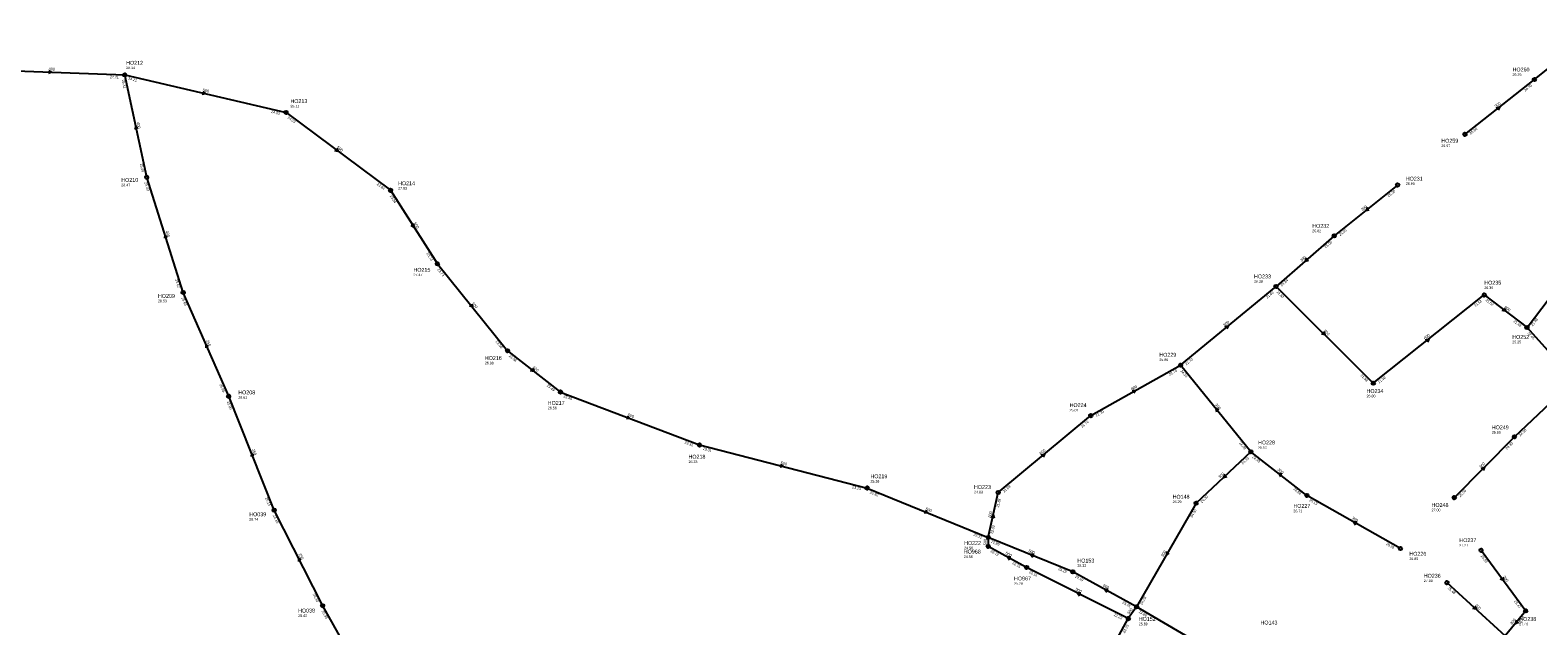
# Model space of a CAD drawing. Header units: metres. Extents: x 179992 to 198392, y 351761 to 369438.
# Tile 84 of 194: x 192944 to 193645, y 358262 to 358539. Entities that reach past the tile are written whole.
import ezdxf

# ---------------------------------------------------------------- set-up
doc = ezdxf.new("R2010")
doc.units = ezdxf.units.M

msp = doc.modelspace()

# ---------------------------------------------------------------- linework, layer by layer
at = {"layer": 'B-WE-RI-GWA-RIOOLLEIDING_BETON_300', "linetype": 'Continuous'}
for points in [[(193643.43, 358516.11), (193671.99, 358539.1)], [(193611.11, 358490.65), (193643.43, 358516.11)], [(193579.82, 358467.09), (193550.32, 358443.48)], [(193550.32, 358443.48), (193523.24, 358419.96)], [(193511.56, 358343.04), (193478.84, 358383.29)], [(193634.14, 358350.05), (193662.1, 358376.39)], [(193606.17, 358321.71), (193634.14, 358350.05)], [(193511.56, 358343.04), (193486.06, 358319.13)], [(193537.61, 358322.77), (193511.56, 358343.04)], [(193581.1, 358298.04), (193537.61, 358322.77)], [(193486.06, 358319.13), (193458.39, 358270.92)], [(193618.62, 358297.24), (193639.37, 358269.07)], [(193602.74, 358282.2), (193629.84, 358257.42)], [(193639.37, 358269.07), (193629.84, 358257.42)]]:
    msp.add_lwpolyline(points, dxfattribs=at)
at = {"layer": 'B-WE-RI-GWA-RIOOLLEIDING_BETON_400', "linetype": 'Continuous'}
for points in [[(192919.88, 358520.84), (192987.7, 358518.28)], [(192997.96, 358470.69), (192987.7, 358518.28)], [(193014.9, 358417.15), (192997.96, 358470.69)]]:
    msp.add_lwpolyline(points, dxfattribs=at)
at = {"layer": 'B-WE-RI-GWA-RIOOLLEIDING_BETON_500', "linetype": 'Continuous'}
for points in [[(192987.7, 358518.28), (193062.76, 358500.86)], [(193062.76, 358500.86), (193111.37, 358464.63)], [(193111.37, 358464.63), (193133.17, 358430.42)], [(193133.17, 358430.42), (193165.8, 358390.04)], [(193662.1, 358376.39), (193640, 358400.84)], [(193165.8, 358390.04), (193190.41, 358370.85)], [(193190.41, 358370.85), (193255.04, 358346.23)], [(193255.04, 358346.23), (193333.02, 358326.21)], [(193333.02, 358326.21), (193389.39, 358303.25)], [(193389.39, 358303.25), (193389.38, 358299.04)], [(193428.74, 358287.24), (193389.39, 358303.25)], [(193407.24, 358289.29), (193389.38, 358299.04)], [(193454.54, 358265.46), (193407.24, 358289.29)], [(193458.39, 358270.92), (193428.74, 358287.24)], [(193424.85, 358210.81), (193454.54, 358265.46)], [(193458.39, 358270.92), (193454.54, 358265.46)], [(193512.93, 358239.03), (193458.39, 358270.92)]]:
    msp.add_lwpolyline(points, dxfattribs=at)
at = {"layer": 'B-WE-RI-GWA-RIOOLLEIDING_BETON_800', "linetype": 'Continuous'}
for points in [[(193478.84, 358383.29), (193523.24, 358419.96)], [(193523.24, 358419.96), (193568.5, 358374.93)], [(193640, 358400.84), (193657.15, 358423.33)], [(193568.5, 358374.93), (193620.12, 358415.98)], [(193620.12, 358415.98), (193640, 358400.84)], [(193437.1, 358359.87), (193478.84, 358383.29)], [(193394.04, 358324.13), (193437.1, 358359.87)], [(193389.39, 358303.25), (193394.04, 358324.13)]]:
    msp.add_lwpolyline(points, dxfattribs=at)
at = {"layer": 'B-WE-RI-GWA-RIOOLLEIDING_PVC_250', "linetype": 'Continuous'}
for points in [[(193036.08, 358368.86), (193014.9, 358417.15)], [(193057.23, 358315.93), (193036.08, 358368.86)], [(193079.8, 358271.46), (193057.23, 358315.93)], [(193106.13, 358224.7), (193079.8, 358271.46)]]:
    msp.add_lwpolyline(points, dxfattribs=at)
at = {"layer": 'B-WE-RI-GWA-RIOOLPUT_INSPECTIEPUT'}
for centre in [(192987.7, 358518.28), (193643.43, 358516.11), (193062.76, 358500.86), (193611.11, 358490.65), (192997.96, 358470.69), (193111.37, 358464.63), (193579.82, 358467.09), (193550.32, 358443.48), (193133.17, 358430.42), (193523.24, 358419.96), (193014.9, 358417.15), (193620.12, 358415.98), (193165.8, 358390.04), (193478.84, 358383.29), (193190.41, 358370.85), (193568.5, 358374.93), (193036.08, 358368.86), (193437.1, 358359.87), (193634.14, 358350.05), (193255.04, 358346.23), (193511.56, 358343.04), (193333.02, 358326.21), (193394.04, 358324.13), (193537.61, 358322.77), (193606.17, 358321.71), (193057.23, 358315.93), (193486.06, 358319.13), (193389.39, 358303.25), (193389.38, 358299.04), (193581.1, 358298.04), (193618.62, 358297.24), (193407.24, 358289.29), (193428.74, 358287.24), (193602.74, 358282.2), (193079.8, 358271.46), (193454.54, 358265.46), (193458.39, 358270.92), (193639.37, 358269.07)]:
    msp.add_circle(centre, 0.8, dxfattribs=at)
at = {"layer": 'B-WE-RI-GWA-RIOOLPUT_OVERSTORTPUT'}
msp.add_circle((193640, 358400.84), 0.8, dxfattribs=at)
at = {"layer": 'B-WE-RI-GWA_STROMINGSRICHTING'}
for points in [[(192952.38, 358520.33), (192953.79, 358519.56), (192952.32, 358518.89)], [(193023.99, 358510.6), (193025.23, 358509.57), (193023.66, 358509.19)], [(193625.69, 358503.05), (193627.27, 358503.38), (193626.58, 358501.92)], [(192993.84, 358493.23), (192992.83, 358494.48), (192992.43, 358492.93)], [(193086.34, 358484.18), (193087.07, 358482.74), (193085.48, 358483.03)], [(193565.74, 358456.75), (193565.07, 358455.29), (193566.64, 358455.62)], [(193122.1, 358449.13), (193122.27, 358447.53), (193120.89, 358448.35)], [(193007.55, 358442.76), (193006.43, 358443.92), (193006.18, 358442.33)], [(193537.4, 358433.21), (193536.78, 358431.72), (193538.34, 358432.12)], [(193149.14, 358411.8), (193149.48, 358410.23), (193148.02, 358410.9)], [(193629.35, 358409.86), (193630.06, 358408.41), (193628.48, 358408.71)], [(193499.47, 358401.26), (193501.04, 358401.62), (193500.39, 358400.15)], [(193545.36, 358398.97), (193545.87, 358397.45), (193544.34, 358397.95)], [(193026.73, 358391.98), (193025.49, 358393.01), (193025.41, 358391.4)], [(193592.73, 358395.12), (193594.31, 358395.45), (193593.63, 358394)], [(193177.41, 358381.9), (193178.1, 358380.44), (193176.53, 358380.76)], [(193456.36, 358371.5), (193457.97, 358371.58), (193457.07, 358370.25)], [(193496.67, 358362.5), (193495.2, 358363.16), (193495.55, 358361.59)], [(193221.64, 358359.73), (193222.73, 358358.54), (193221.12, 358358.38)], [(193047.86, 358341.32), (193046.65, 358342.4), (193046.52, 358340.79)], [(193292.81, 358337.28), (193294.03, 358336.22), (193292.46, 358335.88)], [(193414, 358341.63), (193415.57, 358342), (193414.92, 358340.53)], [(193618.63, 358335.36), (193620.16, 358335.88), (193619.66, 358334.35)], [(193499.37, 358332.6), (193498.81, 358331.08), (193500.35, 358331.54)], [(193526.16, 358332.59), (193524.58, 358332.91), (193525.28, 358331.45)], [(193360.14, 358315.94), (193361.21, 358314.73), (193359.6, 358314.61)], [(193390.7, 358312.44), (193391.72, 358313.69), (193392.1, 358312.13)], [(193560.96, 358310.32), (193559.35, 358310.41), (193560.25, 358309.07)], [(193069.81, 358292.74), (193068.52, 358293.7), (193068.52, 358292.09)], [(193399.92, 358294.11), (193398.31, 358294.16), (193399.23, 358292.84)], [(193410.67, 358295.37), (193409.07, 358295.24), (193410.13, 358294.04)], [(193472.32, 358296.63), (193472.23, 358295.03), (193473.57, 358295.92)], [(193445.17, 358279.02), (193443.57, 358279.08), (193444.48, 358277.75)], [(193628.72, 358284.74), (193628.99, 358283.16), (193627.56, 358283.89)], [(193432.5, 358277.37), (193430.89, 358277.38), (193431.85, 358276.08)], [(193615.71, 358271.31), (193616.29, 358269.81), (193614.74, 358270.25)], [(193634.96, 358264.82), (193634.6, 358263.24), (193636.07, 358263.9)]]:
    msp.add_lwpolyline(points, dxfattribs=at)

# ---------------------------------------------------------------- texts
at = {"layer": 'B-WE-RI-GWA_AFM'}
for s, rotation, p in [('400', -2.16, (192952.26, 358520.4)), ('500', -13.07, (193023.9, 358510.67)), ('300', 38.23, (193625.56, 358503.02)), ('400', -77.83, (192993.26, 358496.2)), ('500', -36.7, (193086.28, 358484.31)), ('300', 38.67, (193563.36, 358454.92)), ('500', -57.49, (193122.08, 358449.26)), ('400', -72.44, (193006.71, 358445.64)), ('300', 40.98, (193535.1, 358431.28)), ('500', -51.06, (193149.11, 358411.93)), ('800', -37.29, (193629.3, 358409.96)), ('800', 39.55, (193499.35, 358401.23)), ('800', -44.85, (193545.32, 358399.08)), ('250', -66.32, (193025.57, 358394.75)), ('800', 38.49, (193592.61, 358395.11)), ('500', -37.95, (193177.35, 358382.02)), ('800', 29.3, (193456.23, 358371.52)), ('300', -50.89, (193494.82, 358364.87)), ('500', -20.85, (193221.54, 358359.82)), ('250', -68.22, (193046.8, 358344.13)), ('800', 39.69, (193413.86, 358341.6)), ('500', -14.4, (193292.71, 358337.35)), ('300', -37.89, (193523.82, 358334.49)), ('300', 45.38, (193618.51, 358335.3)), ('300', 43.16, (193497.14, 358330.6)), ('500', -22.16, (193360.06, 358316.03)), ('800', 77.45, (193390.61, 358312.33)), ('300', -29.62, (193558.39, 358311.87)), ('500', 89.86, (193388.61, 358299.6)), ('250', -63.09, (193068.51, 358295.45)), ('500', -28.63, (193397.31, 358295.59)), ('500', -22.14, (193407.92, 358296.57)), ('300', 60.15, (193470.76, 358294.08)), ('500', -26.74, (193429.85, 358278.76)), ('500', -28.83, (193442.58, 358280.53)), ('300', -53.62, (193628.71, 358284.87)), ('300', -42.44, (193615.67, 358271.45)), ('500', 54.81, (193454.93, 358267.36)), ('300', 50.72, (193633.02, 358262.53))]:
    msp.add_text(s, height=1.3, rotation=rotation, dxfattribs=at).set_placement(p)
at = {"layer": 'B-WE-RI-GWA_BOB'}
for s, rotation, p in [('24.21', -2.16, (192980.84, 358516.74)), ('25.41', -77.83, (192986.36, 358515.95)), ('24.21', -13.07, (192989.24, 358516.07)), ('24.79', 38.23, (193639.2, 358510.49)), ('24.03', -13.07, (193055.73, 358500.64)), ('24.03', -36.7, (193063.29, 358498.22)), ('25.00', 38.23, (193613.79, 358490.47)), ('25.49', -77.83, (192994.77, 358476.96)), ('25.49', -72.44, (192996.85, 358468.24)), ('23.84', -36.7, (193104.84, 358467.25)), ('23.84', -57.49, (193110.93, 358461.98)), ('25.30', 38.67, (193575.64, 358461.44)), ('25.05', 40.98, (193546.37, 358437.66)), ('25.05', 38.67, (193553.01, 358443.32)), ('23.73', -57.49, (193128, 358435.19)), ('23.73', -51.06, (193133.03, 358427.73)), ('25.63', -72.44, (193011.13, 358423.09)), ('24.84', 40.98, (193525.93, 358419.91)), ('25.63', -66.32, (193014.05, 358414.6)), ('21.63', 39.55, (193519.14, 358414.24)), ('21.63', -44.85, (193523.39, 358417.27)), ('21.52', 38.49, (193615.92, 358410.34)), ('21.52', -37.29, (193620.62, 358413.34)), ('21.48', -37.29, (193633.5, 358403.53)), ('22.45', -47.89, (193640.01, 358398.15)), ('21.48', 52.67, (193642.64, 358401.34)), ('23.58', -51.06, (193160.13, 358394.2)), ('23.58', -37.95, (193166.27, 358387.39)), ('21.70', 39.55, (193481.53, 358383.18)), ('21.70', 29.3, (193473.79, 358378.39)), ('24.34', -50.89, (193478.7, 358380.6)), ('21.58', -44.85, (193562.41, 358378.45)), ('21.58', 38.49, (193571.19, 358374.77)), ('25.95', -66.32, (193031.7, 358374.36)), ('23.49', -37.95, (193183.94, 358373.61)), ('25.95', -68.22, (193035.15, 358366.33)), ('23.49', -20.85, (193191.64, 358368.46)), ('21.79', 39.69, (193433.02, 358354.14)), ('21.79', 29.3, (193439.72, 358359.28)), ('24.30', 43.29, (193636.83, 358350.11)), ('23.31', -20.85, (193248.04, 358346.97)), ('23.31', -14.4, (193256.53, 358343.99)), ('24.49', -50.89, (193505.87, 358347.18)), ('24.30', 45.38, (193630.64, 358343.95)), ('24.49', 43.16, (193507.83, 358337.08)), ('24.49', -37.89, (193512.03, 358340.39)), ('26.14', -68.22, (193053.04, 358321.58)), ('23.13', -14.4, (193325.99, 358326.16)), ('22.82', -22.16, (193334.19, 358323.79)), ('21.88', 77.45, (193394.32, 358317.1)), ('21.88', 39.69, (193396.73, 358324.02)), ('24.30', 43.16, (193488.75, 358319.18)), ('24.68', -37.89, (193531.14, 358325.53)), ('25.13', -29.62, (193538.46, 358320.22)), ('25.56', 45.38, (193608.86, 358321.87)), ('24.30', 60.15, (193484.24, 358312.34)), ('26.14', -63.09, (193056.53, 358313.33)), ('22.02', 77.45, (193391.58, 358304.81)), ('22.31', -22.16, (193382.41, 358304.15)), ('22.89', -22.14, (193390.56, 358300.83)), ('25.26', -29.62, (193574.3, 358299.84)), ('22.12', -28.63, (193390.27, 358296.5)), ('25.53', -53.62, (193618.36, 358294.56)), ('22.16', -28.63, (193400.41, 358290.97)), ('22.16', -26.74, (193408.22, 358286.78)), ('23.19', -22.14, (193421.76, 358288.14)), ('23.19', -28.83, (193429.62, 358284.7)), ('25.48', -42.44, (193603, 358279.52)), ('26.33', -63.09, (193075.12, 358276.71)), ('23.45', -28.83, (193451.56, 358272.62)), ('24.03', 60.15, (193460.95, 358271.76)), ('25.47', -53.62, (193633.89, 358273.48)), ('26.33', -60.62, (193079.21, 358268.83)), ('22.23', -26.74, (193447.66, 358266.91)), ('23.86', -30.32, (193459.21, 358268.36)), ('25.47', 50.72, (193636.46, 358262.67)), ('22.23', 61.49, (193452.88, 358258.63))]:
    msp.add_text(s, height=1.2, rotation=rotation, dxfattribs=at).set_placement(p)
at = {"layer": 'B-WE-RI-GWA_PUTDEKSELNIVEAU'}
for s, p in [('28.14', (192988.37, 358520.99)), ('26.76', (193633.27, 358517.85)), ('28.11', (193064.79, 358503.17)), ('26.97', (193600.13, 358484.75)), ('26.90', (193583.6, 358467.11)), ('28.47', (192986.12, 358466.51)), ('27.83', (193114.88, 358464.96)), ('26.82', (193540.1, 358445.17)), ('27.47', (193122.04, 358424.73)), ('26.38', (193513.02, 358421.65)), ('26.35', (193620.12, 358418.74)), ('28.53', (193003.19, 358412.57)), ('25.25', (193633.13, 358393.49)), ('26.98', (193155.21, 358383.71)), ('25.86', (193468.96, 358385.23)), ('28.61', (193040.53, 358367.72)), ('26.56', (193184.48, 358362.81)), ('26.80', (193565.35, 358368.37)), ('25.01', (193427.22, 358361.81)), ('25.80', (193623.61, 358351.46)), ('26.60', (193514.89, 358344.45)), ('26.23', (193249.96, 358337.82)), ('25.38', (193334.58, 358328.71)), ('24.63', (193382.77, 358323.73)), ('26.29', (193475.13, 358319.21)), ('26.71', (193531.33, 358314.95)), ('27.00', (193595.58, 358315.38)), ('28.74', (193045.64, 358311.04)), ('27.27', (193608.53, 358299.03)), ('24.56', (193378.02, 358293.7)), ('24.56', (193378.16, 358297.7)), ('26.85', (193585.26, 358292.7)), ('25.32', (193430.84, 358289.51)), ('25.28', (193401.39, 358281.21)), ('27.00', (193591.97, 358282.47)), ('28.40', (193068.36, 358266.27)), ('25.89', (193459.39, 358262.38)), ('27.40', (193636.41, 358262.35))]:
    msp.add_text(s, height=1.2, dxfattribs=at).set_placement(p)
at = {"layer": 'B-WE-RI-GWA_PUTNUMMER'}
for s, p in [('HO212', (192988.37, 358523.03)), ('HO260', (193633.27, 358519.89)), ('HO213', (193064.79, 358505.21)), ('HO259', (193600.13, 358486.79)), ('HO210', (192986.12, 358468.55)), ('HO214', (193114.88, 358467)), ('HO231', (193583.6, 358469.15)), ('HO232', (193540.1, 358447.21)), ('HO215', (193122.04, 358426.77)), ('HO233', (193513.02, 358423.69)), ('HO235', (193620.12, 358420.78)), ('HO209', (193003.19, 358414.61)), ('HO252', (193633.13, 358395.53)), ('HO216', (193155.21, 358385.75)), ('HO229', (193468.96, 358387.27)), ('HO208', (193040.53, 358369.76)), ('HO234', (193565.35, 358370.41)), ('HO217', (193184.48, 358364.85)), ('HO224', (193427.22, 358363.85)), ('HO249', (193623.61, 358353.5)), ('HO228', (193514.89, 358346.49)), ('HO218', (193249.96, 358339.86)), ('HO219', (193334.58, 358330.75)), ('HO223', (193382.77, 358325.77)), ('HO148', (193475.13, 358321.25)), ('HO039', (193045.64, 358313.08)), ('HO227', (193531.33, 358316.99)), ('HO248', (193595.58, 358317.42)), ('HO222', (193378.16, 358299.74)), ('HO237', (193608.53, 358301.07)), ('HO968', (193378.02, 358295.74)), ('HO153', (193430.84, 358291.55)), ('HO226', (193585.26, 358294.74)), ('HO236', (193591.97, 358284.51)), ('HO967', (193401.39, 358283.25)), ('HO038', (193068.36, 358268.31)), ('HO152', (193459.39, 358264.42)), ('HO238', (193636.41, 358264.39)), ('HO143', (193516.02, 358262.74))]:
    msp.add_text(s, height=1.8, dxfattribs=at).set_placement(p)

doc.saveas('drawing.dxf')
